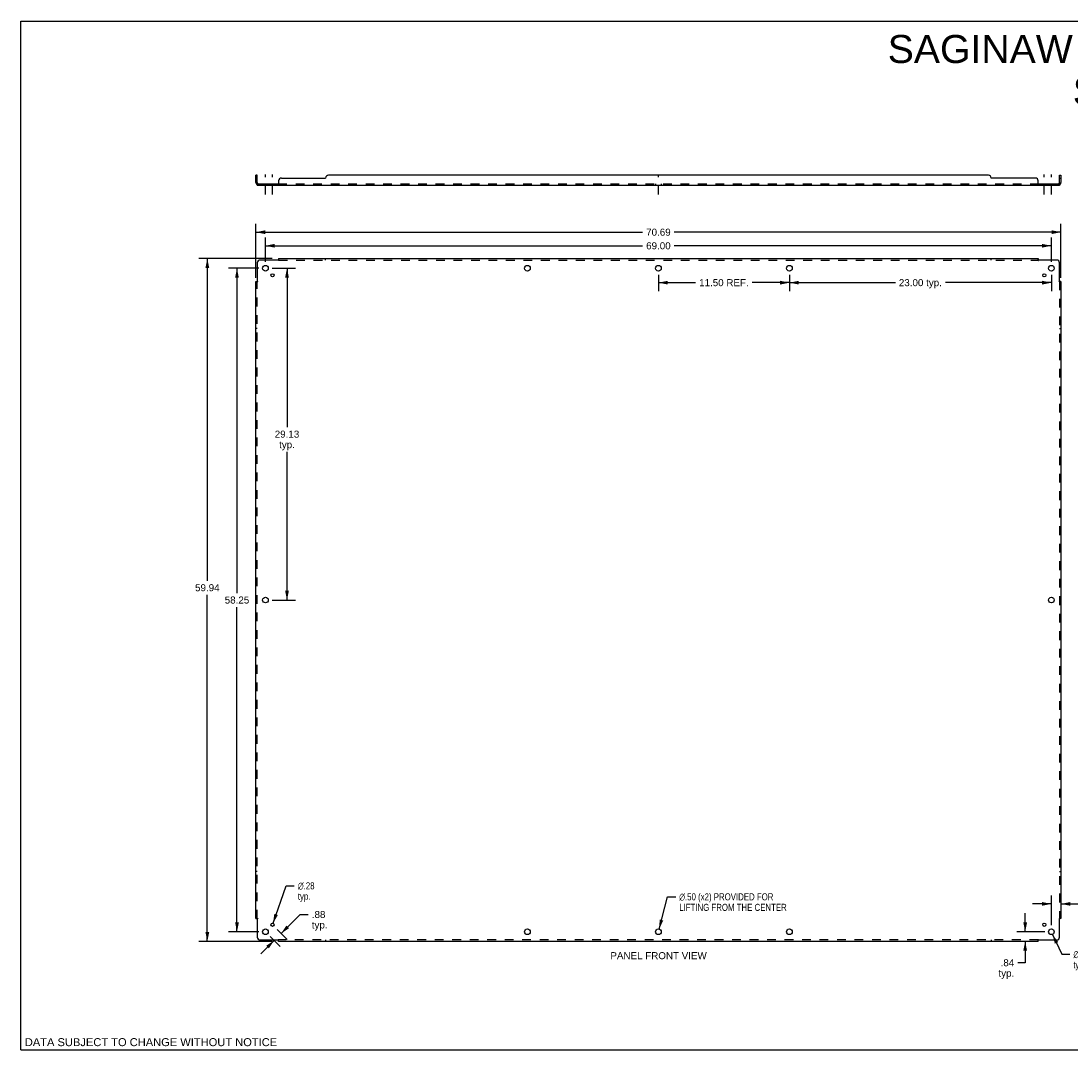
# Model space of a CAD drawing. Header units: inches. Extents: x 0 to 140, y 0 to 90.
# Tile 1 of 2: x 0 to 92, y 0 to 90. Entities that reach past the tile are written whole.
import ezdxf

# ---------------------------------------------------------------- set-up
doc = ezdxf.new("R2010")
doc.units = ezdxf.units.IN
doc.header["$LTSCALE"] = 7.677893
doc.header["$MEASUREMENT"] = 0
doc.linetypes.add('DASHED', pattern=[0.2, 0.1, -0.1])
doc.linetypes.add('HIDDEN', pattern=[0.2, 0.1, -0.1])
doc.layers.get('0').update_dxf_attribs({"linetype": 'CONTINUOUS'})
for name, color, linetype in [('21_WIDE_OR_GREATER', 7, 'CONTINUOUS'), ('DEFAULT_2', 8, 'HIDDEN'), ('DIMENSIONS', 7, 'CONTINUOUS')]:
    doc.layers.add(name, color=color, linetype=linetype)
doc.styles.get("Standard").update_dxf_attribs({"font": 'arial.ttf'})
doc.styles.add('TEXTSTYLE_1', font='gdt', dxfattribs={"width": 0.8})
doc.dimstyles.new('DIMSTYLE_1', dxfattribs={"dimtxt": 0.615874, "dimasz": 0.821165, "dimexe": 0.09, "dimexo": 0.07, "dimgap": 0.0375, "dimtad": 0, "dimtih": 1, "dimtoh": 1, "dimzin": 4, "dimdsep": 46, "dimtxsty": 'Standard', "dimblk": '_FILLED', "dimblk1": '_FILLED', "dimblk2": '_FILLED', "dimcen": 0.09, "dimadec": 3, "dimazin": 1, "dimtfac": 1, "dimtdec": 3, "dimtofl": 0, "dimtmove": 0, "dimatfit": 3, "dimldrblk": '_FILLED', "dimfxl": 0, "dimtolj": 1, "dimtzin": 4, "dimarcsym": 0})
doc.dimstyles.new('DIMSTYLE_2', dxfattribs={"dimtxt": 0.615874, "dimasz": 0.821165, "dimexe": 0.09, "dimexo": 0.07, "dimgap": 0.09, "dimtad": 0, "dimtih": 1, "dimtoh": 1, "dimzin": 4, "dimdsep": 46, "dimtxsty": 'Standard', "dimblk": '_FILLED', "dimblk1": '_FILLED', "dimblk2": '_FILLED', "dimcen": 0.09, "dimadec": 3, "dimazin": 1, "dimtfac": 1, "dimtdec": 3, "dimtofl": 0, "dimtmove": 0, "dimatfit": 1, "dimldrblk": '_FILLED', "dimfxl": 0, "dimtolj": 1, "dimtzin": 4, "dimarcsym": 0})

# ---------------------------------------------------------------- blocks, each defined once
blk = doc.blocks.new('_FILLED')
at = {"color": 0, "linetype": 'ByBlock'}
blk.add_solid([(0, 0), (-1, 0.2), (-1, -0.2)], dxfattribs=at)
blk = doc.blocks.new('*D1')
at = {"layer": 'DIMENSIONS', "color": 2, "linetype": 'Continuous'}
for p, q in [((67.462, 68.05), (67.462, 66.62)), ((67.462, 67.359), (76.767, 67.359)), ((90.462, 67.359), (81.158, 67.359)), ((90.462, 68.05), (90.462, 66.62))]:
    blk.add_line(p, q, dxfattribs=at)
at = {"layer": 'DIMENSIONS', "color": 2, "linetype": 'Continuous', "xscale": 0.8211650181, "yscale": 0.8211650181, "zscale": 0.8211650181, "rotation": 180}
blk.add_blockref('_FILLED', (67.462, 67.359), dxfattribs=at)
at = {"layer": 'DIMENSIONS', "color": 2, "linetype": 'Continuous', "xscale": 0.8211650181, "yscale": 0.8211650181, "zscale": 0.8211650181}
blk.add_blockref('_FILLED', (90.462, 67.359), dxfattribs=at)
at = {"layer": 'DIMENSIONS', "color": 2, "linetype": 'Continuous', "insert": (78.962, 67.667), "char_height": 0.6159, "width": 3.77537, "attachment_point": 2, "line_spacing_factor": 0.9}
blk.add_mtext('23.00 typ.', dxfattribs=at)
blk = doc.blocks.new('*D2')
at = {"layer": 'DIMENSIONS', "color": 2, "linetype": 'Continuous'}
for p, q in [((55.962, 68.05), (55.962, 66.62)), ((55.962, 67.359), (59.232, 67.359)), ((67.462, 67.359), (64.193, 67.359)), ((67.462, 68.05), (67.462, 66.62))]:
    blk.add_line(p, q, dxfattribs=at)
at = {"layer": 'DIMENSIONS', "color": 2, "linetype": 'Continuous', "xscale": 0.8211650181, "yscale": 0.8211650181, "zscale": 0.8211650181, "rotation": 180}
blk.add_blockref('_FILLED', (55.962, 67.359), dxfattribs=at)
at = {"layer": 'DIMENSIONS', "color": 2, "linetype": 'Continuous', "xscale": 0.8211650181, "yscale": 0.8211650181, "zscale": 0.8211650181}
blk.add_blockref('_FILLED', (67.462, 67.359), dxfattribs=at)
at = {"layer": 'DIMENSIONS', "color": 2, "linetype": 'Continuous', "insert": (61.712, 67.667), "char_height": 0.6159, "width": 4.34546, "attachment_point": 2, "line_spacing_factor": 0.9}
blk.add_mtext('11.50 REF.', dxfattribs=at)
blk = doc.blocks.new('*D3')
at = {"layer": 'DIMENSIONS', "color": 2, "linetype": 'Continuous'}
for p, q in [((56.025, 10.617), (56.761, 13.448)), ((56.761, 13.448), (57.479, 13.448))]:
    blk.add_line(p, q, dxfattribs=at)
at = {"layer": 'DIMENSIONS', "color": 2, "linetype": 'Continuous', "xscale": 0.8211650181, "yscale": 0.8211650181, "zscale": 0.8211650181, "rotation": 255.4272772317}
blk.add_blockref('_FILLED', (56.025, 10.617), dxfattribs=at)
at = {"layer": 'DIMENSIONS', "color": 2, "linetype": 'Continuous', "insert": (57.787, 13.755), "char_height": 0.61587, "width": 11.78173, "attachment_point": 1, "line_spacing_factor": 0.9, "style": 'TEXTSTYLE_1'}
blk.add_mtext('{\\fgdt;n}\\fArial;.50 (x2) PROVIDED FOR\\PLIFTING FROM THE CENTER', dxfattribs=at)
blk = doc.blocks.new('*D4')
at = {"layer": 'DIMENSIONS', "color": 2, "linetype": 'Continuous'}
for p, q in [((22.037, 68.625), (24.094, 68.625)), ((23.354, 68.625), (23.354, 54.679)), ((23.354, 39.5), (23.354, 52.523)), ((22.037, 39.5), (24.094, 39.5))]:
    blk.add_line(p, q, dxfattribs=at)
at = {"layer": 'DIMENSIONS', "color": 2, "linetype": 'Continuous', "xscale": 0.8211650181, "yscale": 0.8211650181, "zscale": 0.8211650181}
for p, rotation in [((23.354, 68.625), 90), ((23.354, 39.5), 270)]:
    blk.add_blockref('_FILLED', p, dxfattribs=dict(at, rotation=rotation))
at = {"layer": 'DIMENSIONS', "color": 2, "linetype": 'Continuous', "insert": (23.354, 54.371), "char_height": 0.6159, "width": 2.15212, "attachment_point": 2, "line_spacing_factor": 0.9}
blk.add_mtext('29.13\\Ptyp.', dxfattribs=at)
blk = doc.blocks.new('*D5')
at = {"layer": 'DIMENSIONS', "color": 2, "linetype": 'Continuous'}
for p, q in [((21.462, 69.2), (21.462, 71.337)), ((90.462, 69.2), (90.462, 71.337)), ((21.462, 70.598), (54.578, 70.598)), ((90.462, 70.598), (57.346, 70.598))]:
    blk.add_line(p, q, dxfattribs=at)
at = {"layer": 'DIMENSIONS', "color": 2, "linetype": 'Continuous', "xscale": 0.8211650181, "yscale": 0.8211650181, "zscale": 0.8211650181, "rotation": 180}
blk.add_blockref('_FILLED', (21.462, 70.598), dxfattribs=at)
at = {"layer": 'DIMENSIONS', "color": 2, "linetype": 'Continuous', "xscale": 0.8211650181, "yscale": 0.8211650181, "zscale": 0.8211650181}
blk.add_blockref('_FILLED', (90.462, 70.598), dxfattribs=at)
at = {"layer": 'DIMENSIONS', "color": 2, "linetype": 'Continuous', "insert": (55.962, 70.906), "char_height": 0.6159, "width": 2.15212, "attachment_point": 2, "line_spacing_factor": 0.9}
blk.add_mtext('69.00', dxfattribs=at)
blk = doc.blocks.new('*D6')
at = {"layer": 'DIMENSIONS', "color": 2, "linetype": 'Continuous'}
for p, q in [((20.618, 67.794), (20.618, 72.528)), ((91.306, 67.794), (91.306, 72.528)), ((20.618, 71.789), (54.578, 71.789)), ((91.306, 71.789), (57.346, 71.789))]:
    blk.add_line(p, q, dxfattribs=at)
at = {"layer": 'DIMENSIONS', "color": 2, "linetype": 'Continuous', "xscale": 0.8211650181, "yscale": 0.8211650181, "zscale": 0.8211650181, "rotation": 180}
blk.add_blockref('_FILLED', (20.618, 71.789), dxfattribs=at)
at = {"layer": 'DIMENSIONS', "color": 2, "linetype": 'Continuous', "xscale": 0.8211650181, "yscale": 0.8211650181, "zscale": 0.8211650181}
blk.add_blockref('_FILLED', (91.306, 71.789), dxfattribs=at)
at = {"layer": 'DIMENSIONS', "color": 2, "linetype": 'Continuous', "insert": (55.962, 72.097), "char_height": 0.6159, "width": 2.15212, "attachment_point": 2, "line_spacing_factor": 0.9}
blk.add_mtext('70.69', dxfattribs=at)
blk = doc.blocks.new('*D7')
at = {"layer": 'DIMENSIONS', "color": 2, "linetype": 'Continuous'}
for p, q in [((20.887, 68.625), (18.222, 68.625)), ((18.962, 68.625), (18.962, 40.116)), ((18.962, 10.375), (18.962, 38.884)), ((20.887, 10.375), (18.222, 10.375))]:
    blk.add_line(p, q, dxfattribs=at)
at = {"layer": 'DIMENSIONS', "color": 2, "linetype": 'Continuous', "xscale": 0.8211650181, "yscale": 0.8211650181, "zscale": 0.8211650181}
for p, rotation in [((18.962, 68.625), 90), ((18.962, 10.375), 270)]:
    blk.add_blockref('_FILLED', p, dxfattribs=dict(at, rotation=rotation))
at = {"layer": 'DIMENSIONS', "color": 2, "linetype": 'Continuous', "insert": (18.962, 39.808), "char_height": 0.6159, "width": 2.15212, "attachment_point": 2, "line_spacing_factor": 0.9}
blk.add_mtext('58.25', dxfattribs=at)
blk = doc.blocks.new('*D8')
at = {"layer": '21_WIDE_OR_GREATER', "color": 2, "linetype": 'Continuous'}
for p, q in [((22.044, 69.469), (15.619, 69.469)), ((16.359, 69.469), (16.359, 41.198)), ((16.359, 9.531), (16.359, 39.966)), ((22.044, 9.531), (15.619, 9.531))]:
    blk.add_line(p, q, dxfattribs=at)
at = {"layer": '21_WIDE_OR_GREATER', "color": 2, "linetype": 'Continuous', "xscale": 0.8211650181, "yscale": 0.8211650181, "zscale": 0.8211650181}
for p, rotation in [((16.359, 69.469), 90), ((16.359, 9.531), 270)]:
    blk.add_blockref('_FILLED', p, dxfattribs=dict(at, rotation=rotation))
at = {"layer": '21_WIDE_OR_GREATER', "color": 2, "linetype": 'Continuous', "insert": (16.359, 40.89), "char_height": 0.6159, "width": 2.15212, "attachment_point": 2, "line_spacing_factor": 0.9}
blk.add_mtext('59.94', dxfattribs=at)
blk = doc.blocks.new('*D9')
at = {"layer": 'DIMENSIONS', "color": 2, "linetype": 'Continuous'}
for p, q in [((22.127, 11.126), (23.278, 14.416)), ((23.278, 14.416), (23.997, 14.416))]:
    blk.add_line(p, q, dxfattribs=at)
at = {"layer": 'DIMENSIONS', "color": 2, "linetype": 'Continuous', "xscale": 0.8211650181, "yscale": 0.8211650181, "zscale": 0.8211650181, "rotation": 250.7183775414}
blk.add_blockref('_FILLED', (22.127, 11.126), dxfattribs=at)
at = {"layer": 'DIMENSIONS', "color": 2, "linetype": 'Continuous', "insert": (24.305, 14.724), "char_height": 0.61587, "width": 2.01628, "attachment_point": 1, "line_spacing_factor": 0.9, "style": 'TEXTSTYLE_1'}
blk.add_mtext('{\\fgdt;n}\\fArial;.28\\Ptyp.', dxfattribs=at)
blk = doc.blocks.new('*D10')
at = {"layer": 'DIMENSIONS', "color": 2, "linetype": 'Continuous'}
for p, q in [((22.841, 10.234), (24.505, 11.898)), ((24.505, 11.898), (25.224, 11.898)), ((22.487, 10.587), (23.363, 9.711)), ((22.222, 9.615), (21.061, 8.454)), ((21.869, 9.969), (22.745, 9.093))]:
    blk.add_line(p, q, dxfattribs=at)
at = {"layer": 'DIMENSIONS', "color": 2, "linetype": 'Continuous', "xscale": 0.8211650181, "yscale": 0.8211650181, "zscale": 0.8211650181}
for p, rotation in [((22.841, 10.234), 225), ((22.222, 9.615), 45)]:
    blk.add_blockref('_FILLED', p, dxfattribs=dict(at, rotation=rotation))
at = {"layer": 'DIMENSIONS', "color": 2, "linetype": 'Continuous', "insert": (25.532, 12.206), "char_height": 0.6159, "width": 1.38514, "attachment_point": 1, "line_spacing_factor": 0.9}
blk.add_mtext('.88\\Ptyp.', dxfattribs=at)
blk = doc.blocks.new('*D11')
at = {"layer": 'DIMENSIONS', "color": 2, "linetype": 'Continuous'}
for p, q in [((90.567, 10.148), (91.374, 8.401)), ((91.374, 8.401), (92.092, 8.401))]:
    blk.add_line(p, q, dxfattribs=at)
at = {"layer": 'DIMENSIONS', "color": 2, "linetype": 'Continuous', "xscale": 0.8211650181, "yscale": 0.8211650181, "zscale": 0.8211650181, "rotation": 114.7864448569}
blk.add_blockref('_FILLED', (90.567, 10.148), dxfattribs=at)
at = {"layer": 'DIMENSIONS', "color": 2, "linetype": 'Continuous', "insert": (92.4, 8.709), "char_height": 0.61587, "width": 2.01628, "attachment_point": 1, "line_spacing_factor": 0.9, "style": 'TEXTSTYLE_1'}
blk.add_mtext('{\\fgdt;n}\\fArial;.50\\Ptyp.', dxfattribs=at)
blk = doc.blocks.new('*D12')
at = {"layer": '21_WIDE_OR_GREATER', "color": 2, "linetype": 'Continuous'}
for p, q in [((88.163, 10.375), (88.163, 12.017)), ((89.887, 10.375), (87.424, 10.375)), ((88.163, 9.531), (88.163, 7.663)), ((88.163, 7.663), (87.512, 7.663))]:
    blk.add_line(p, q, dxfattribs=at)
at = {"layer": '21_WIDE_OR_GREATER', "color": 2, "linetype": 'Continuous', "xscale": 0.8211650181, "yscale": 0.8211650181, "zscale": 0.8211650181}
for p, rotation in [((88.163, 10.375), 270), ((88.163, 9.531), 90)]:
    blk.add_blockref('_FILLED', p, dxfattribs=dict(at, rotation=rotation))
at = {"layer": '21_WIDE_OR_GREATER', "color": 2, "linetype": 'Continuous', "insert": (87.204, 7.971), "char_height": 0.6159, "width": 1.38514, "attachment_point": 3, "line_spacing_factor": 0.9}
blk.add_mtext('.84\\Ptyp.', dxfattribs=at)
blk = doc.blocks.new('*D13')
at = {"layer": 'DIMENSIONS', "color": 2, "linetype": 'Continuous'}
for p, q in [((90.462, 10.95), (90.462, 13.566)), ((90.462, 12.827), (88.82, 12.827)), ((91.306, 12.827), (92.948, 12.827))]:
    blk.add_line(p, q, dxfattribs=at)
at = {"layer": 'DIMENSIONS', "color": 2, "linetype": 'Continuous', "xscale": 0.8211650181, "yscale": 0.8211650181, "zscale": 0.8211650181}
blk.add_blockref('_FILLED', (90.462, 12.827), dxfattribs=at)
at = {"layer": 'DIMENSIONS', "color": 2, "linetype": 'Continuous', "xscale": 0.8211650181, "yscale": 0.8211650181, "zscale": 0.8211650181, "rotation": 180}
blk.add_blockref('_FILLED', (91.306, 12.827), dxfattribs=at)
at = {"layer": 'DIMENSIONS', "color": 2, "linetype": 'Continuous', "insert": (93.256, 13.135), "char_height": 0.6159, "width": 1.38514, "attachment_point": 1, "line_spacing_factor": 0.9}
blk.add_mtext('.84\\Ptyp.', dxfattribs=at)

msp = doc.modelspace()

# ---------------------------------------------------------------- linework, layer by layer
at = {"color": 7, "linetype": 'Continuous'}
for p, q in [((0, 0), (0, 90.328)), ((0, 90.328), (139.598, 90.328)), ((20.743, 76.789), (20.618, 76.789)), ((20.743, 76.539), (20.618, 76.539)), ((20.743, 76.151), (20.743, 76.789)), ((91.181, 76.789), (91.306, 76.789)), ((91.181, 76.151), (91.181, 76.789)), ((91.181, 76.539), (91.306, 76.539)), ((20.705, 75.968), (20.743, 76.015)), ((20.743, 76.039), (20.743, 75.914)), ((20.743, 76.039), (22.583, 76.039)), ((22.583, 76.039), (22.583, 75.914)), ((89.341, 76.039), (91.181, 76.039)), ((89.341, 76.039), (89.341, 75.914)), ((91.181, 76.039), (91.181, 75.914)), ((91.22, 75.968), (91.181, 76.015)), ((0, 0), (139.598, 0))]:
    msp.add_line(p, q, dxfattribs=at)
at = {"color": 3, "linetype": 'Continuous'}
for p, q in [((20.618, 76.151), (20.618, 76.789)), ((22.868, 76.539), (26.743, 76.539)), ((84.931, 76.789), (26.993, 76.789)), ((89.056, 76.539), (85.181, 76.539)), ((91.306, 76.789), (91.306, 76.151)), ((20.743, 75.914), (91.181, 75.914)), ((22.618, 76.289), (22.618, 75.968)), ((89.306, 75.968), (89.306, 76.289)), ((22.583, 69.344), (20.993, 69.344)), ((22.601, 69.363), (22.594, 69.355)), ((22.618, 69.469), (22.618, 69.382)), ((22.618, 69.469), (89.306, 69.469)), ((89.306, 69.469), (89.306, 69.382)), ((90.931, 69.344), (89.341, 69.344)), ((20.743, 69.094), (20.743, 67.504)), ((91.181, 67.504), (91.181, 69.094)), ((20.618, 11.531), (20.618, 67.469)), ((20.618, 67.469), (20.705, 67.469)), ((91.2, 67.486), (91.193, 67.493)), ((91.306, 67.469), (91.22, 67.469)), ((91.306, 67.469), (91.306, 11.531)), ((20.618, 11.531), (20.705, 11.531)), ((20.725, 11.514), (20.732, 11.507)), ((20.743, 11.496), (20.743, 9.906)), ((91.181, 9.906), (91.181, 11.496)), ((91.306, 11.531), (91.22, 11.531)), ((20.993, 9.656), (22.583, 9.656)), ((22.618, 9.531), (22.618, 9.618)), ((89.306, 9.531), (22.618, 9.531)), ((89.306, 9.531), (89.306, 9.618)), ((89.323, 9.638), (89.33, 9.645)), ((89.341, 9.656), (90.931, 9.656))]:
    msp.add_line(p, q, dxfattribs=at)
at = {"color": 2, "linetype": 'DASHED'}
for p, q in [((21.462, 75.093), (21.462, 76.86)), ((22.081, 75.093), (22.081, 76.86)), ((55.962, 75.093), (55.962, 76.86)), ((89.844, 75.093), (89.844, 76.86)), ((90.462, 75.093), (90.462, 76.86))]:
    msp.add_line(p, q, dxfattribs=at)
at = {"color": 3, "linetype": 'Continuous'}
for points in [[(20.705, 75.968), (20.707, 75.966), (20.71, 75.963), (20.712, 75.96), (20.714, 75.956), (20.716, 75.953), (20.718, 75.949), (20.72, 75.945)], [(20.72, 75.945), (20.723, 75.937), (20.725, 75.933), (20.726, 75.93), (20.728, 75.926), (20.73, 75.923), (20.732, 75.921), (20.734, 75.918), (20.736, 75.916), (20.738, 75.915), (20.74, 75.914), (20.742, 75.914), (20.743, 75.914)], [(22.605, 75.941), (22.603, 75.937), (22.601, 75.933), (22.6, 75.93), (22.598, 75.926), (22.596, 75.923), (22.594, 75.921), (22.592, 75.918), (22.59, 75.916), (22.588, 75.915), (22.586, 75.914), (22.585, 75.914), (22.583, 75.914)], [(22.618, 75.968), (22.617, 75.966), (22.615, 75.963), (22.613, 75.96), (22.611, 75.956), (22.61, 75.953), (22.608, 75.949), (22.605, 75.941)], [(89.306, 75.968), (89.308, 75.966), (89.309, 75.963), (89.311, 75.96), (89.313, 75.956), (89.315, 75.953), (89.316, 75.949)], [(89.316, 75.949), (89.32, 75.941), (89.321, 75.937), (89.323, 75.933), (89.325, 75.93), (89.326, 75.926), (89.328, 75.923), (89.33, 75.921), (89.332, 75.918), (89.334, 75.916), (89.336, 75.915), (89.338, 75.914), (89.34, 75.914), (89.341, 75.914)], [(91.201, 75.937), (91.2, 75.933), (91.198, 75.93), (91.196, 75.926), (91.195, 75.923), (91.193, 75.921), (91.191, 75.918), (91.188, 75.916), (91.186, 75.915), (91.184, 75.914), (91.183, 75.914), (91.181, 75.914)], [(91.22, 75.968), (91.217, 75.966), (91.215, 75.963), (91.213, 75.96), (91.21, 75.956), (91.208, 75.953), (91.207, 75.949), (91.205, 75.945), (91.201, 75.937)], [(22.594, 69.355), (22.592, 69.353), (22.59, 69.351), (22.588, 69.349), (22.586, 69.347), (22.585, 69.346), (22.583, 69.344)], [(22.618, 69.382), (22.617, 69.38), (22.615, 69.378), (22.613, 69.375), (22.611, 69.373), (22.61, 69.371), (22.608, 69.369), (22.606, 69.368), (22.605, 69.366), (22.603, 69.364), (22.601, 69.363)], [(89.306, 69.382), (89.308, 69.38), (89.309, 69.378), (89.311, 69.375), (89.313, 69.373), (89.315, 69.371), (89.316, 69.369), (89.318, 69.368), (89.32, 69.366), (89.321, 69.364), (89.323, 69.363), (89.328, 69.357)], [(89.328, 69.357), (89.33, 69.355), (89.332, 69.353), (89.334, 69.351), (89.336, 69.349), (89.338, 69.347), (89.34, 69.346), (89.341, 69.344)], [(20.705, 67.469), (20.707, 67.471), (20.71, 67.472), (20.712, 67.474), (20.714, 67.476), (20.716, 67.478), (20.718, 67.479), (20.72, 67.481), (20.721, 67.483), (20.723, 67.484), (20.725, 67.486), (20.73, 67.491)], [(20.73, 67.491), (20.732, 67.493), (20.734, 67.495), (20.736, 67.497), (20.738, 67.499), (20.74, 67.501), (20.742, 67.503), (20.743, 67.504)], [(91.193, 67.493), (91.191, 67.495), (91.188, 67.497), (91.186, 67.499), (91.184, 67.501), (91.183, 67.503), (91.181, 67.504)], [(91.22, 67.469), (91.217, 67.471), (91.215, 67.472), (91.213, 67.474), (91.21, 67.476), (91.208, 67.478), (91.207, 67.479), (91.205, 67.481), (91.203, 67.483), (91.201, 67.484), (91.2, 67.486)], [(20.705, 11.531), (20.707, 11.53), (20.71, 11.528), (20.712, 11.526), (20.714, 11.524), (20.716, 11.523), (20.718, 11.521), (20.72, 11.519), (20.721, 11.518), (20.723, 11.516), (20.725, 11.514)], [(20.732, 11.507), (20.734, 11.505), (20.736, 11.503), (20.738, 11.501), (20.74, 11.499), (20.742, 11.498), (20.743, 11.496)], [(91.195, 11.509), (91.193, 11.507), (91.191, 11.505), (91.188, 11.503), (91.186, 11.501), (91.184, 11.499), (91.183, 11.498), (91.181, 11.496)], [(91.22, 11.531), (91.217, 11.53), (91.215, 11.528), (91.213, 11.526), (91.21, 11.524), (91.208, 11.523), (91.207, 11.521), (91.205, 11.519), (91.203, 11.518), (91.201, 11.516), (91.2, 11.514), (91.195, 11.509)], [(22.596, 9.643), (22.594, 9.645), (22.592, 9.647), (22.59, 9.649), (22.588, 9.651), (22.586, 9.653), (22.585, 9.655), (22.583, 9.656)], [(22.618, 9.618), (22.617, 9.62), (22.615, 9.623), (22.613, 9.625), (22.611, 9.627), (22.61, 9.629), (22.608, 9.631), (22.606, 9.633), (22.605, 9.634), (22.603, 9.636), (22.601, 9.638), (22.596, 9.643)], [(89.306, 9.618), (89.308, 9.62), (89.309, 9.623), (89.311, 9.625), (89.313, 9.627), (89.315, 9.629), (89.316, 9.631), (89.318, 9.633), (89.32, 9.634), (89.321, 9.636), (89.323, 9.638)], [(89.33, 9.645), (89.332, 9.647), (89.334, 9.649), (89.336, 9.651), (89.338, 9.653), (89.34, 9.655), (89.341, 9.656)]]:
    msp.add_lwpolyline(points, dxfattribs=at)
at = {"color": 7, "linetype": 'Continuous'}
for points in [[(20.756, 76.044), (20.754, 76.042), (20.751, 76.041), (20.749, 76.04), (20.747, 76.039), (20.745, 76.039)], [(20.767, 76.053), (20.765, 76.051), (20.763, 76.05), (20.761, 76.048), (20.758, 76.046), (20.756, 76.044)], [(20.784, 76.064), (20.784, 76.065), (20.783, 76.065), (20.782, 76.065), (20.781, 76.065), (20.78, 76.064), (20.779, 76.063), (20.777, 76.063), (20.776, 76.061), (20.774, 76.06), (20.773, 76.059), (20.771, 76.057), (20.767, 76.053)], [(22.596, 76.05), (22.595, 76.048), (22.593, 76.046), (22.592, 76.044), (22.59, 76.042), (22.589, 76.041), (22.587, 76.04), (22.586, 76.039), (22.585, 76.039), (22.583, 76.039)], [(22.618, 76.064), (22.617, 76.065), (22.615, 76.065), (22.613, 76.065), (22.612, 76.065), (22.61, 76.064), (22.609, 76.063), (22.607, 76.063), (22.606, 76.061), (22.604, 76.06), (22.603, 76.059), (22.601, 76.057), (22.6, 76.055), (22.599, 76.053), (22.596, 76.05)], [(89.306, 76.064), (89.308, 76.065), (89.309, 76.065), (89.311, 76.065), (89.313, 76.065), (89.314, 76.064), (89.316, 76.063), (89.317, 76.063), (89.319, 76.061), (89.32, 76.06), (89.322, 76.059), (89.323, 76.057), (89.324, 76.055), (89.326, 76.053)], [(89.326, 76.053), (89.328, 76.05), (89.33, 76.048), (89.331, 76.046), (89.333, 76.044), (89.334, 76.042), (89.335, 76.041), (89.337, 76.04), (89.338, 76.039), (89.34, 76.039), (89.341, 76.039)], [(91.14, 76.064), (91.141, 76.065), (91.142, 76.065), (91.142, 76.065), (91.143, 76.065), (91.144, 76.064), (91.146, 76.063), (91.147, 76.063), (91.148, 76.061), (91.15, 76.06), (91.152, 76.059), (91.154, 76.057)], [(91.154, 76.057), (91.157, 76.053), (91.16, 76.051), (91.162, 76.05), (91.164, 76.048), (91.166, 76.046), (91.169, 76.044)], [(91.169, 76.044), (91.171, 76.042), (91.173, 76.041), (91.175, 76.04), (91.177, 76.039), (91.179, 76.039)]]:
    msp.add_lwpolyline(points, dxfattribs=at)
at = {"color": 3, "linetype": 'Continuous'}
for centre, radius in [((21.462, 68.625), 0.25), ((44.462, 68.625), 0.25), ((55.962, 68.625), 0.25), ((67.462, 68.625), 0.25), ((90.462, 68.625), 0.25), ((22.081, 68.006), 0.141), ((89.844, 68.006), 0.141), ((21.462, 39.5), 0.25), ((90.462, 39.5), 0.25), ((22.081, 10.994), 0.141), ((89.844, 10.994), 0.141), ((21.462, 10.375), 0.25), ((44.462, 10.375), 0.25), ((55.962, 10.375), 0.25), ((67.462, 10.375), 0.25), ((90.462, 10.375), 0.25)]:
    msp.add_circle(centre, radius, dxfattribs=at)
for centre, radius, start, end in [((22.868, 76.289), 0.25, 90, 180), ((26.993, 76.539), 0.25, 90, 180), ((84.931, 76.539), 0.25, 0, 90), ((89.056, 76.289), 0.25, 0, 90), ((20.855, 76.151), 0.237, 180, 230.56585), ((91.069, 76.151), 0.237, 309.43415, 360), ((20.993, 69.094), 0.25, 90, 180), ((90.931, 69.094), 0.25, 0, 90), ((20.993, 9.906), 0.25, 180, 270), ((90.931, 9.906), 0.25, 270, 360)]:
    msp.add_arc(centre, radius, start, end, dxfattribs=at)
at = {"color": 7, "linetype": 'Continuous'}
for centre, start, end in [((20.855, 76.151), 180, 270), ((91.069, 76.151), 270, 360)]:
    msp.add_arc(centre, 0.112, start, end, dxfattribs=at)
at = {"layer": 'DEFAULT_2', "color": 8, "linetype": 'HIDDEN'}
for p, q in [((20.743, 76.015), (20.784, 76.064)), ((20.745, 76.039), (20.743, 76.039)), ((21.212, 76.039), (21.212, 75.914)), ((21.712, 76.039), (21.712, 75.914)), ((21.94, 76.039), (21.94, 75.914)), ((22.221, 76.039), (22.221, 75.914)), ((22.583, 76.039), (89.341, 76.039)), ((22.588, 75.915), (22.586, 75.914)), ((22.592, 75.918), (22.59, 75.916)), ((22.593, 76.046), (22.593, 76.046)), ((44.212, 76.039), (44.212, 75.914)), ((44.712, 76.039), (44.712, 75.914)), ((55.712, 76.039), (55.712, 75.914)), ((56.212, 76.039), (56.212, 75.914)), ((67.212, 76.039), (67.212, 75.914)), ((67.712, 76.039), (67.712, 75.914)), ((89.703, 76.039), (89.703, 75.914)), ((89.984, 76.039), (89.984, 75.914)), ((90.212, 76.039), (90.212, 75.914)), ((90.712, 76.039), (90.712, 75.914)), ((91.181, 76.015), (91.14, 76.064)), ((91.179, 76.039), (91.181, 76.039)), ((22.618, 69.303), (22.618, 69.382)), ((22.618, 69.344), (89.306, 69.344)), ((26.743, 69.344), (26.743, 69.469)), ((85.181, 69.344), (85.181, 69.469)), ((89.306, 69.303), (89.306, 69.382)), ((20.705, 67.469), (20.784, 67.469)), ((20.743, 11.531), (20.743, 67.469)), ((91.22, 67.469), (91.14, 67.469)), ((91.181, 67.469), (91.181, 11.531)), ((20.743, 63.344), (20.618, 63.344)), ((91.181, 63.344), (91.306, 63.344)), ((20.743, 15.656), (20.618, 15.656)), ((91.181, 15.656), (91.306, 15.656)), ((20.705, 11.531), (20.784, 11.531)), ((91.22, 11.531), (91.14, 11.531)), ((22.618, 9.618), (22.618, 9.697)), ((89.306, 9.656), (22.618, 9.656)), ((26.743, 9.656), (26.743, 9.531)), ((85.181, 9.656), (85.181, 9.531)), ((89.306, 9.618), (89.306, 9.697))]:
    msp.add_line(p, q, dxfattribs=at)
for points in [[(20.743, 75.979), (20.743, 75.979), (20.743, 75.979), (20.743, 75.979), (20.743, 75.98), (20.743, 75.98), (20.744, 75.98), (20.744, 75.981), (20.744, 75.982), (20.744, 75.982), (20.744, 75.983), (20.744, 75.984), (20.744, 75.984), (20.744, 75.985), (20.744, 75.986), (20.745, 75.986), (20.745, 75.987), (20.745, 75.988), (20.745, 75.989), (20.745, 75.989), (20.745, 75.99), (20.746, 75.991), (20.746, 75.992), (20.746, 75.993), (20.746, 75.993), (20.746, 75.994), (20.747, 75.995), (20.747, 75.996), (20.747, 75.997), (20.747, 75.998), (20.748, 75.998), (20.748, 75.999), (20.748, 76), (20.748, 76.001), (20.749, 76.002), (20.749, 76.003), (20.749, 76.004), (20.749, 76.005), (20.75, 76.006), (20.75, 76.007), (20.75, 76.008), (20.751, 76.009), (20.751, 76.01), (20.751, 76.011), (20.752, 76.012), (20.752, 76.013), (20.753, 76.014), (20.753, 76.015), (20.753, 76.016), (20.754, 76.017), (20.754, 76.018), (20.755, 76.019), (20.755, 76.02), (20.755, 76.021), (20.756, 76.022), (20.756, 76.023), (20.757, 76.024), (20.757, 76.025), (20.758, 76.026), (20.758, 76.027), (20.758, 76.028), (20.759, 76.029), (20.759, 76.03), (20.76, 76.03), (20.76, 76.031), (20.76, 76.032), (20.761, 76.033), (20.761, 76.034), (20.762, 76.034), (20.762, 76.035), (20.762, 76.036), (20.763, 76.037), (20.763, 76.037), (20.764, 76.038), (20.764, 76.039), (20.764, 76.039), (20.765, 76.04), (20.765, 76.041), (20.765, 76.041), (20.766, 76.042), (20.766, 76.042), (20.766, 76.043), (20.766, 76.043)], [(20.743, 75.983), (20.743, 75.982), (20.743, 75.981), (20.743, 75.981), (20.743, 75.98), (20.743, 75.98), (20.743, 75.98), (20.743, 75.979), (20.743, 75.979)], [(20.766, 76.043), (20.766, 76.043), (20.766, 76.043), (20.766, 76.043), (20.766, 76.043), (20.766, 76.042), (20.766, 76.042), (20.766, 76.042), (20.765, 76.041), (20.765, 76.041), (20.764, 76.04), (20.764, 76.04), (20.764, 76.039)], [(22.589, 76.041), (22.587, 76.04), (22.586, 76.039), (22.585, 76.039)], [(22.613, 76.065), (22.612, 76.065), (22.61, 76.064), (22.609, 76.063), (22.607, 76.063), (22.606, 76.061)], [(89.311, 76.065), (89.313, 76.065), (89.314, 76.064), (89.316, 76.063), (89.317, 76.063), (89.319, 76.061)], [(89.332, 75.918), (89.334, 75.916), (89.336, 75.915), (89.338, 75.914), (89.34, 75.914)], [(89.335, 76.041), (89.337, 76.04), (89.338, 76.039), (89.34, 76.039)], [(91.161, 76.039), (91.161, 76.039), (91.16, 76.04), (91.16, 76.04), (91.16, 76.041), (91.159, 76.041), (91.159, 76.042), (91.159, 76.042), (91.158, 76.042), (91.158, 76.043), (91.158, 76.043), (91.158, 76.043)], [(91.158, 76.043), (91.158, 76.043), (91.158, 76.043), (91.158, 76.043), (91.158, 76.042), (91.159, 76.042), (91.159, 76.041), (91.159, 76.041), (91.16, 76.04), (91.16, 76.04), (91.16, 76.039), (91.161, 76.038), (91.161, 76.038), (91.161, 76.037), (91.162, 76.037), (91.162, 76.036), (91.162, 76.035), (91.163, 76.035), (91.163, 76.034), (91.164, 76.033), (91.164, 76.032), (91.164, 76.032), (91.165, 76.031), (91.165, 76.03), (91.165, 76.029), (91.166, 76.028), (91.166, 76.028), (91.167, 76.027), (91.167, 76.026), (91.167, 76.025), (91.168, 76.024), (91.168, 76.023), (91.168, 76.023), (91.169, 76.022), (91.169, 76.021), (91.17, 76.02), (91.17, 76.019), (91.17, 76.018), (91.171, 76.017), (91.171, 76.016), (91.172, 76.015), (91.172, 76.014), (91.172, 76.013), (91.173, 76.012), (91.173, 76.011), (91.173, 76.009), (91.174, 76.008), (91.174, 76.007), (91.175, 76.006), (91.175, 76.005), (91.175, 76.004), (91.176, 76.003), (91.176, 76.001), (91.176, 76), (91.177, 75.999), (91.177, 75.998), (91.177, 75.997), (91.178, 75.996), (91.178, 75.995), (91.178, 75.994), (91.178, 75.993), (91.179, 75.992), (91.179, 75.991), (91.179, 75.99), (91.179, 75.989), (91.18, 75.988), (91.18, 75.987), (91.18, 75.986), (91.18, 75.985), (91.18, 75.984), (91.181, 75.983), (91.181, 75.982), (91.181, 75.981), (91.181, 75.981), (91.181, 75.98), (91.181, 75.98), (91.181, 75.979), (91.181, 75.979), (91.181, 75.979)], [(91.181, 75.979), (91.181, 75.979), (91.181, 75.979), (91.181, 75.979), (91.181, 75.98), (91.181, 75.98), (91.181, 75.981), (91.181, 75.981), (91.181, 75.982), (91.181, 75.983)], [(22.596, 69.325), (22.593, 69.329), (22.592, 69.332), (22.59, 69.334), (22.589, 69.336), (22.587, 69.338), (22.586, 69.34), (22.585, 69.342), (22.583, 69.344)], [(22.618, 69.303), (22.617, 69.304), (22.615, 69.304), (22.613, 69.305), (22.612, 69.306), (22.61, 69.307), (22.609, 69.309), (22.607, 69.31), (22.606, 69.311), (22.604, 69.313), (22.603, 69.315), (22.601, 69.316), (22.6, 69.318), (22.599, 69.32), (22.597, 69.322), (22.596, 69.325)], [(89.306, 69.303), (89.308, 69.304), (89.309, 69.304), (89.311, 69.305), (89.313, 69.306), (89.314, 69.307), (89.316, 69.309), (89.317, 69.31), (89.319, 69.311), (89.32, 69.313), (89.322, 69.315), (89.323, 69.316), (89.324, 69.318), (89.326, 69.32), (89.327, 69.322), (89.328, 69.325), (89.331, 69.329)], [(89.331, 69.329), (89.333, 69.332), (89.334, 69.334), (89.335, 69.336), (89.337, 69.338), (89.338, 69.34), (89.34, 69.342), (89.341, 69.344)], [(20.758, 67.494), (20.756, 67.495), (20.754, 67.497), (20.751, 67.498), (20.749, 67.5), (20.747, 67.501), (20.745, 67.503), (20.743, 67.504)], [(20.784, 67.469), (20.784, 67.471), (20.783, 67.472), (20.782, 67.474), (20.781, 67.476), (20.78, 67.477), (20.779, 67.479), (20.777, 67.48), (20.776, 67.482), (20.774, 67.483), (20.773, 67.485), (20.771, 67.486), (20.769, 67.487), (20.767, 67.489), (20.765, 67.49), (20.763, 67.491), (20.758, 67.494)], [(91.14, 67.469), (91.141, 67.471), (91.142, 67.472), (91.142, 67.474), (91.143, 67.476), (91.144, 67.477), (91.146, 67.479), (91.147, 67.48), (91.148, 67.482), (91.15, 67.483), (91.152, 67.485), (91.154, 67.486), (91.155, 67.487), (91.157, 67.489), (91.16, 67.49), (91.162, 67.491)], [(91.162, 67.491), (91.166, 67.494), (91.169, 67.495), (91.171, 67.497), (91.173, 67.498), (91.175, 67.5), (91.177, 67.501), (91.179, 67.503), (91.181, 67.504)], [(20.763, 11.509), (20.758, 11.506), (20.756, 11.505), (20.754, 11.503), (20.751, 11.502), (20.749, 11.5), (20.747, 11.499), (20.745, 11.497), (20.743, 11.496)], [(20.784, 11.531), (20.784, 11.53), (20.783, 11.528), (20.782, 11.526), (20.781, 11.525), (20.78, 11.523), (20.779, 11.522), (20.777, 11.52), (20.776, 11.518), (20.774, 11.517), (20.773, 11.516), (20.771, 11.514), (20.769, 11.513), (20.767, 11.512), (20.765, 11.51), (20.763, 11.509)], [(91.14, 11.531), (91.141, 11.53), (91.142, 11.528), (91.142, 11.526), (91.143, 11.525), (91.144, 11.523), (91.146, 11.522), (91.147, 11.52), (91.148, 11.518), (91.15, 11.517), (91.152, 11.516), (91.154, 11.514), (91.155, 11.513), (91.157, 11.512), (91.16, 11.51), (91.162, 11.509), (91.166, 11.506)], [(91.166, 11.506), (91.169, 11.505), (91.171, 11.503), (91.173, 11.502), (91.175, 11.5), (91.177, 11.499), (91.179, 11.497), (91.181, 11.496)], [(22.593, 9.671), (22.592, 9.669), (22.59, 9.666), (22.589, 9.664), (22.587, 9.662), (22.586, 9.66), (22.585, 9.658), (22.583, 9.656)], [(22.618, 9.697), (22.617, 9.697), (22.615, 9.696), (22.613, 9.695), (22.612, 9.694), (22.61, 9.693), (22.609, 9.692), (22.607, 9.69), (22.606, 9.689), (22.604, 9.687), (22.603, 9.686), (22.601, 9.684), (22.6, 9.682), (22.599, 9.68), (22.597, 9.678), (22.596, 9.676), (22.593, 9.671)], [(89.306, 9.697), (89.308, 9.697), (89.309, 9.696), (89.311, 9.695), (89.313, 9.694), (89.314, 9.693), (89.316, 9.692), (89.317, 9.69), (89.319, 9.689), (89.32, 9.687), (89.322, 9.686), (89.323, 9.684), (89.324, 9.682), (89.326, 9.68), (89.327, 9.678), (89.328, 9.676)], [(89.328, 9.676), (89.331, 9.671), (89.333, 9.669), (89.334, 9.666), (89.335, 9.664), (89.337, 9.662), (89.338, 9.66), (89.34, 9.658), (89.341, 9.656)]]:
    msp.add_lwpolyline(points, dxfattribs=at)
for centre, start, end in [((20.855, 76.151), 230.56585, 270), ((91.069, 76.151), 270, 309.43415)]:
    msp.add_arc(centre, 0.237, start, end, dxfattribs=at)

# ---------------------------------------------------------------- texts
at = {"layer": 'DIMENSIONS', "color": 2, "linetype": 'Continuous', "attachment_point": 2, "line_spacing_factor": 0.9}
for s, insert, char_height, width in [('SAGINAW CONTROL & ENGINEERING\\PSCE-N68P78GALV', (107.257, 89.102), 2.4635, 62.21928), ('PANEL FRONT VIEW', (55.977, 8.588), 0.61587, 8.44365), ('DATA SUBJECT TO CHANGE WITHOUT NOTICE', (11.412, 1.037), 0.69799, 22.11254)]:
    msp.add_mtext(s, dxfattribs=dict(at, insert=insert, char_height=char_height, width=width))

# ---------------------------------------------------------------- dimensions: what is measured, and where the dimension line sits
at = {"layer": '21_WIDE_OR_GREATER', "color": 2, "linetype": 'Continuous'}
dim = msp.add_linear_dim(base=(16.359, 69.469), p1=(22.114, 9.531), p2=(22.114, 69.469), angle=90, dimstyle='DIMSTYLE_1', dxfattribs=at)
dim.commit()
dim.dimension.update_dxf_attribs({"geometry": '*D8', "text_midpoint": (16.356, 40.578), "dimtype": 160})
dim = msp.add_linear_dim(base=(88.163, 10.375), p1=(89.056, 9.531), p2=(89.957, 10.375), angle=90, text='<>\\Ptyp.', dimstyle='DIMSTYLE_1', dxfattribs=at)
dim.commit()
dim.dimension.update_dxf_attribs({"geometry": '*D12', "text_midpoint": (86.511, 7.201), "dimtype": 160})
at = {"layer": 'DIMENSIONS', "color": 2, "linetype": 'Continuous'}
dim = msp.add_linear_dim(base=(91.306, 71.789), p1=(20.618, 67.724), p2=(91.306, 67.724), dimstyle='DIMSTYLE_1', dxfattribs=at)
dim.commit()
dim.dimension.update_dxf_attribs({"geometry": '*D6', "text_midpoint": (55.962, 71.786), "dimtype": 160})
for base, p1, p2, angle, picture, middle in [((21.462, 70.598), (90.462, 69.13), (21.462, 69.13), 180, '*D5', (55.957, 70.594)), ((18.962, 10.375), (20.957, 68.625), (20.957, 10.375), 270, '*D7', (18.961, 39.497))]:
    dim = msp.add_linear_dim(base=base, p1=p1, p2=p2, angle=angle, dimstyle='DIMSTYLE_1', dxfattribs=at)
    dim.commit()
    dim.dimension.update_dxf_attribs({"geometry": picture, "text_midpoint": middle, "dimtype": 160})
for base, p1, p2, angle, text, picture, middle in [((23.354495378, 39.500149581), (21.967046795, 68.625149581), (21.967046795, 39.500149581), 270, '<>\\Ptyp.', '*D4', (23.354495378, 53.600744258)), ((67.462, 67.359), (90.462, 66.55), (67.462, 66.55), 180, '<> typ.', '*D1', (78.962, 67.359)), ((90.462, 12.827), (91.306, 11.781), (90.462, 10.88), 180, '<>\\Ptyp.', '*D13', (93.949, 12.365)), ((22.222, 9.615), (23.413, 9.662), (22.794, 9.043), 225, '<>\\Ptyp.', '*D10', (26.224, 11.436))]:
    dim = msp.add_linear_dim(base=base, p1=p1, p2=p2, angle=angle, text=text, dimstyle='DIMSTYLE_1', dxfattribs=at)
    dim.commit()
    dim.dimension.update_dxf_attribs({"geometry": picture, "text_midpoint": middle, "dimtype": 160})
dim = msp.add_linear_dim(base=(67.462, 67.359), p1=(55.962, 66.55), p2=(67.462, 66.55), text='<> REF.', dimstyle='DIMSTYLE_1', dxfattribs=at)
dim.commit()
dim.dimension.update_dxf_attribs({"geometry": '*D2', "text_midpoint": (61.712, 67.359), "dimtype": 160})
for p1, p2, text, picture, middle in [((22.127, 11.126), (22.035, 10.861), '%%c<>\\Ptyp.', '*D9', (25.313, 13.954)), ((56.025, 10.617), (55.899, 10.133), '%%c<> (x2) PROVIDED FOR\\PLIFTING FROM THE CENTER', '*D3', (63.678, 12.986)), ((90.567, 10.148), (90.357, 10.602), '%%c<>\\Ptyp.', '*D11', (93.408, 7.939))]:
    dim = msp.add_diameter_dim_2p(p1=p1, p2=p2, text=text, dimstyle='DIMSTYLE_2', override={"dimpost": '<>'}, dxfattribs=at)
    dim.commit()
    dim.dimension.update_dxf_attribs({"geometry": picture, "text_midpoint": middle, "dimtype": 163})

doc.saveas('drawing.dxf')
